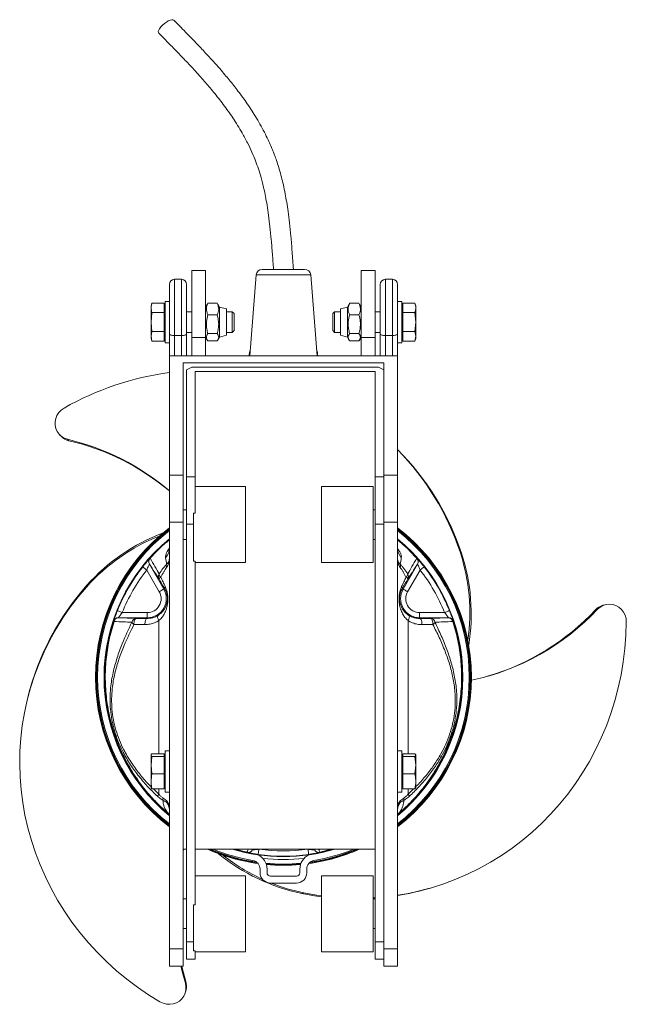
# Model space of a CAD drawing. Header units: millimetres. Extents: x 374 to 725, y 260 to 830.
import ezdxf

# ---------------------------------------------------------------- set-up
doc = ezdxf.new("R2010")
doc.units = ezdxf.units.MM

msp = doc.modelspace()

# ---------------------------------------------------------------- linework, layer by layer
at = {"color": 7, "linetype": 'Continuous', "lineweight": 15}
for p, q in [((481.53, 685.14), (473.53, 685.14)), ((473.53, 685.13), (473.53, 685.14)), ((481.53, 685.13), (473.53, 685.13)), ((473.53, 685.13), (473.53, 646.34)), ((481.53, 685.14), (481.53, 685.13)), ((481.53, 685.13), (481.53, 646.34)), ((538.8, 685.7), (514.26, 685.7)), ((579.53, 685.14), (571.53, 685.14)), ((571.53, 685.13), (571.53, 685.14)), ((579.53, 685.13), (571.53, 685.13)), ((571.53, 685.13), (571.53, 646.34)), ((579.53, 685.14), (579.53, 685.13)), ((579.53, 685.13), (579.53, 646.34)), ((467.53, 679.97), (463.53, 679.97)), ((510.77, 682.47), (507.03, 635.67)), ((546.03, 635.67), (542.29, 682.47)), ((589.53, 679.97), (585.53, 679.97)), ((460.53, 648.3), (460.53, 676.97)), ((470.53, 676.97), (470.53, 648.3)), ((582.53, 648.3), (582.53, 676.97)), ((592.53, 676.97), (592.53, 648.3)), ((460.53, 667.2), (458.03, 667.2)), ((458.03, 667.2), (458.03, 643.2)), ((595.03, 667.2), (592.53, 667.2)), ((595.03, 667.2), (595.03, 643.2)), ((450.46, 666.17), (449.93, 664.7)), ((449.93, 664.7), (449.93, 663.42)), ((449.93, 663.42), (449.93, 655.2)), ((457.43, 666.17), (450.46, 666.17)), ((457.43, 666.17), (457.43, 660.68)), ((458.03, 663.51), (457.43, 663.86)), ((473.53, 661.2), (470.53, 661.2)), ((482.45, 665.5), (481.53, 663.9)), ((482.48, 665.48), (482.84, 666.07)), ((488.22, 666.07), (482.84, 666.07)), ((488.22, 666.07), (488.57, 665.48)), ((489.53, 663.9), (488.6, 665.5)), ((493.53, 662.82), (489.53, 663.9)), ((489.53, 663.9), (489.53, 646.5)), ((493.53, 662.82), (493.53, 647.57)), ((496.96, 661.2), (493.53, 661.2)), ((498.03, 660.12), (496.96, 661.2)), ((496.96, 661.2), (496.96, 649.2)), ((556.1, 661.2), (555.03, 660.12)), ((559.53, 661.2), (556.1, 661.2)), ((556.1, 652.2), (556.1, 661.2)), ((563.53, 663.9), (559.53, 662.82)), ((559.53, 654.2), (559.53, 662.82)), ((564.46, 665.5), (563.53, 663.9)), ((563.53, 654.06), (563.53, 663.9)), ((564.84, 666.07), (564.49, 665.48)), ((564.84, 666.07), (570.22, 666.07)), ((570.58, 665.48), (570.22, 666.07)), ((571.53, 663.9), (570.61, 665.5)), ((582.53, 661.2), (579.53, 661.2)), ((595.63, 663.86), (595.03, 663.51)), ((595.63, 666.17), (602.59, 666.17)), ((595.63, 660.68), (595.63, 666.17)), ((603.13, 664.7), (602.59, 666.17)), ((603.13, 663.42), (603.13, 664.7)), ((603.13, 655.2), (603.13, 663.42)), ((449.93, 655.2), (450.46, 660.68)), ((450.46, 649.71), (449.93, 655.2)), ((449.93, 655.2), (449.93, 646.97)), ((457.43, 660.68), (450.46, 660.68)), ((457.43, 660.68), (457.43, 649.71)), ((482.84, 659.4), (488.22, 659.4)), ((498.03, 660.12), (498.03, 650.27)), ((555.03, 652.73), (555.03, 660.12)), ((564.84, 659.4), (570.22, 659.4)), ((595.63, 660.68), (602.59, 660.68)), ((595.63, 660.68), (595.63, 649.71)), ((603.13, 655.2), (602.59, 660.68)), ((602.59, 649.71), (603.13, 655.2)), ((603.13, 646.97), (603.13, 655.2)), ((450.46, 649.71), (449.93, 646.97)), ((457.43, 649.71), (450.46, 649.71)), ((457.43, 644.23), (457.43, 649.71)), ((496.96, 649.2), (498.03, 650.27)), ((555.03, 650.27), (555.03, 652.73)), ((555.03, 650.27), (556.1, 649.2)), ((556.1, 649.2), (556.1, 652.2)), ((559.53, 647.57), (559.53, 654.2)), ((563.53, 646.5), (563.53, 654.06)), ((595.63, 649.71), (602.59, 649.71)), ((595.63, 644.23), (595.63, 649.71)), ((602.59, 649.71), (603.13, 646.97)), ((449.93, 646.97), (450.46, 644.23)), ((449.93, 646.97), (449.93, 645.7)), ((449.93, 645.7), (450.46, 644.23)), ((457.43, 644.23), (450.46, 644.23)), ((457.43, 646.53), (458.03, 646.88)), ((460.53, 635.67), (460.53, 648.3)), ((467.53, 647.4), (463.53, 647.4)), ((470.53, 649.2), (473.53, 649.2)), ((470.53, 648.3), (470.53, 635.67)), ((481.53, 646.34), (473.53, 646.34)), ((473.53, 646.34), (473.53, 635.67)), ((481.53, 646.5), (482.46, 644.89)), ((481.53, 646.34), (481.53, 635.67)), ((482.84, 648.52), (488.22, 648.52)), ((482.84, 644.32), (488.22, 644.32)), ((488.61, 644.9), (489.53, 646.5)), ((489.53, 646.5), (493.53, 647.57)), ((493.53, 649.2), (496.96, 649.2)), ((556.1, 649.2), (559.53, 649.2)), ((559.53, 647.57), (563.53, 646.5)), ((563.53, 646.5), (564.45, 644.9)), ((564.84, 648.52), (570.22, 648.52)), ((570.22, 644.32), (564.84, 644.32)), ((570.6, 644.89), (571.53, 646.5)), ((571.53, 646.34), (571.53, 635.67)), ((571.53, 646.34), (579.53, 646.34)), ((579.53, 649.2), (582.53, 649.2)), ((579.53, 646.34), (579.53, 635.67)), ((582.53, 635.67), (582.53, 648.3)), ((585.53, 647.4), (589.53, 647.4)), ((592.53, 648.3), (592.53, 635.67)), ((595.03, 646.88), (595.63, 646.53)), ((595.63, 644.23), (602.59, 644.23)), ((603.13, 646.97), (602.59, 644.23)), ((602.59, 644.23), (603.13, 645.7)), ((603.13, 645.7), (603.13, 646.97)), ((458.03, 643.2), (460.53, 643.2)), ((592.53, 643.2), (595.03, 643.2)), ((592.53, 635.67), (460.53, 635.67)), ((460.53, 635.67), (460.53, 566.67)), ((592.53, 566.67), (592.53, 635.67)), ((468.53, 631.67), (584.53, 631.67)), ((468.53, 566.67), (468.53, 631.67)), ((473.53, 629.08), (470.53, 627.58)), ((470.53, 627.58), (470.53, 565.58)), ((473.53, 629.08), (581.53, 629.08)), ((584.53, 627.58), (581.53, 629.08)), ((584.53, 631.67), (584.53, 566.67)), ((475.53, 626.58), (579.53, 626.58)), ((475.53, 565.58), (475.53, 626.58)), ((579.53, 626.58), (579.53, 565.58)), ((397.21, 589.74), (398.04, 588.95)), ((402.37, 586.59), (401.55, 587.39)), ((460.53, 566.67), (468.53, 566.67)), ((460.53, 539.35), (460.53, 566.67)), ((468.53, 566.67), (468.53, 539.35)), ((470.53, 565.58), (475.53, 565.58)), ((470.53, 538.25), (470.53, 565.58)), ((475.53, 565.58), (475.53, 544.69)), ((579.53, 565.58), (584.53, 565.58)), ((579.53, 538.25), (579.53, 565.58)), ((584.53, 566.67), (592.53, 566.67)), ((584.53, 539.35), (584.53, 566.67)), ((592.53, 566.67), (592.53, 539.35)), ((504.53, 560.03), (475.53, 560.03)), ((504.53, 560.03), (504.53, 516.03)), ((578.53, 560.03), (548.53, 560.03)), ((548.53, 527.03), (548.53, 560.03)), ((578.53, 527.03), (578.53, 560.03)), ((470.53, 546.63), (468.53, 546.63)), ((474.53, 544.69), (475.53, 544.69)), ((474.53, 544.69), (474.53, 516.95)), ((579.53, 546.63), (578.53, 546.63)), ((468.53, 539.35), (460.53, 539.35)), ((460.53, 539.35), (460.53, 292.54)), ((468.53, 539.35), (468.53, 292.54)), ((474.53, 538.25), (470.53, 538.25)), ((470.53, 538.25), (470.53, 296.63)), ((584.53, 538.25), (579.53, 538.25)), ((579.53, 538.25), (579.53, 296.63)), ((592.53, 539.35), (584.53, 539.35)), ((584.53, 539.35), (584.53, 292.54)), ((592.53, 539.35), (592.53, 292.54)), ((468.53, 529.43), (470.53, 529.43)), ((548.53, 516.03), (548.53, 527.03)), ((578.53, 529.43), (579.53, 529.43)), ((578.53, 516.03), (578.53, 527.03)), ((629.51, 521.48), (628.68, 522.27)), ((448.97, 515.14), (457.29, 500.72)), ((448.98, 515.14), (448.97, 515.14)), ((474.53, 516.95), (475.53, 516.95)), ((475.53, 516.95), (475.53, 317.94)), ((475.53, 516.03), (504.53, 516.03)), ((548.53, 516.03), (578.53, 516.03)), ((595.77, 500.72), (604.09, 515.14)), ((604.09, 515.14), (604.08, 515.14)), ((454.69, 499.22), (447.47, 511.74)), ((605.59, 511.74), (598.36, 499.22)), ((412.88, 502.99), (412.6, 501.88)), ((457.83, 501.03), (457.29, 500.72)), ((595.23, 501.03), (595.77, 500.72)), ((712.47, 491.66), (711.37, 491.35)), ((433.27, 487.14), (447.72, 487.14)), ((447.72, 487.14), (447.72, 484.14)), ((605.34, 484.14), (605.34, 487.14)), ((605.34, 487.14), (619.79, 487.14)), ((707.16, 488.77), (708.26, 489.09)), ((431.08, 484.14), (431.07, 484.14)), ((447.72, 484.14), (431.08, 484.14)), ((441.49, 483.79), (447.72, 483.73)), ((447.72, 483.73), (447.72, 484.14)), ((605.34, 483.73), (605.34, 484.14)), ((621.98, 484.14), (605.34, 484.14)), ((605.34, 483.73), (611.57, 483.79)), ((621.98, 484.14), (621.98, 484.14)), ((378.69, 438.16), (378.42, 437.05)), ((450.46, 403.9), (449.93, 404.62)), ((449.93, 404.62), (449.93, 398.84)), ((457.43, 405.33), (450.46, 405.33)), ((457.43, 405.33), (457.43, 403.9)), ((460.53, 407.2), (458.03, 407.2)), ((458.03, 407.2), (458.03, 383.2)), ((595.03, 407.2), (592.53, 407.2)), ((595.03, 407.2), (595.03, 383.2)), ((595.63, 405.33), (602.59, 405.33)), ((595.63, 405.33), (595.63, 403.9)), ((602.59, 403.9), (603.13, 404.62)), ((603.13, 398.84), (603.13, 404.62)), ((450.46, 403.9), (449.93, 398.84)), ((449.93, 398.84), (450.46, 393.77)), ((449.93, 398.84), (449.93, 389.42)), ((457.43, 403.9), (450.46, 403.9)), ((457.43, 393.77), (457.43, 403.9)), ((458.03, 403.51), (457.43, 403.86)), ((595.63, 403.86), (595.03, 403.51)), ((595.63, 403.9), (602.59, 403.9)), ((595.63, 393.77), (595.63, 403.9)), ((602.59, 403.9), (603.13, 398.84)), ((603.13, 398.84), (602.59, 393.77)), ((603.13, 389.42), (603.13, 398.84)), ((457.43, 393.77), (450.46, 393.77)), ((457.43, 385.06), (457.43, 393.77)), ((595.63, 393.77), (595.63, 385.06)), ((595.63, 393.77), (602.59, 393.77)), ((449.93, 389.42), (449.93, 385.7)), ((603.13, 389.42), (603.13, 385.7)), ((449.93, 385.78), (450.46, 385.06)), ((457.43, 385.06), (450.46, 385.06)), ((457.43, 386.53), (458.03, 386.88)), ((458.03, 383.2), (460.53, 383.2)), ((592.53, 383.2), (595.03, 383.2)), ((595.03, 386.88), (595.63, 386.53)), ((595.63, 385.06), (602.59, 385.06)), ((603.13, 385.78), (602.59, 385.06)), ((456.93, 379.81), (458.99, 378.18)), ((594.07, 378.18), (596.13, 379.81)), ((460.53, 369.97), (460, 370.41)), ((460.19, 370.64), (460.53, 370.35)), ((593.06, 370.41), (592.53, 369.97)), ((468.53, 350.21), (470.53, 350.21)), ((579.53, 350.31), (475.53, 350.31)), ((475.53, 350.21), (579.53, 350.21)), ((505.41, 348.37), (498.07, 350.21)), ((505.41, 348.37), (505.43, 348.37)), ((508.62, 349.81), (508.64, 349.81)), ((508.64, 349.81), (508.87, 350.21)), ((544.19, 350.21), (544.42, 349.81)), ((544.42, 349.81), (544.44, 349.81)), ((547.63, 348.37), (547.64, 348.37)), ((554.85, 350.21), (547.64, 348.37)), ((513.03, 336.63), (513.03, 338.73)), ((517.03, 338.73), (517.03, 336.63)), ((536.03, 336.63), (536.03, 338.73)), ((540.03, 338.73), (540.03, 336.63)), ((504.53, 334.86), (475.53, 334.86)), ((504.53, 334.86), (504.53, 290.86)), ((519.03, 334.63), (534.03, 334.63)), ((534.03, 330.63), (519.03, 330.63)), ((578.53, 334.86), (548.53, 334.86)), ((548.53, 301.86), (548.53, 334.86)), ((578.53, 301.86), (578.53, 334.86)), ((537.2, 324.62), (538.3, 324.94)), ((610.43, 327.43), (611.53, 327.75)), ((470.53, 321.46), (468.53, 321.46)), ((579.53, 322.14), (578.53, 322.07)), ((579.53, 321.9), (578.53, 321.83)), ((579.53, 321.46), (578.53, 321.46)), ((475.53, 317.94), (474.53, 317.94)), ((474.53, 317.94), (474.53, 291.37)), ((468.53, 304.26), (470.53, 304.26)), ((578.53, 304.26), (579.53, 304.26)), ((470.53, 296.63), (474.53, 296.63)), ((470.53, 286.63), (470.53, 296.63)), ((548.53, 290.86), (548.53, 301.86)), ((578.53, 290.86), (578.53, 301.86)), ((579.53, 296.63), (584.53, 296.63)), ((579.53, 286.63), (579.53, 296.63)), ((460.53, 292.54), (468.53, 292.54)), ((460.53, 282.54), (460.53, 292.54)), ((468.53, 292.54), (468.53, 282.54)), ((475.53, 291.37), (474.53, 291.37)), ((475.53, 291.37), (475.53, 286.63)), ((475.53, 290.86), (504.53, 290.86)), ((548.53, 290.86), (578.53, 290.86)), ((584.53, 292.54), (592.53, 292.54)), ((584.53, 282.54), (584.53, 292.54)), ((592.53, 292.54), (592.53, 282.54)), ((470.53, 286.63), (475.53, 286.63)), ((579.53, 286.63), (584.53, 286.63)), ((460.53, 282.54), (468.53, 282.54)), ((584.53, 282.54), (592.53, 282.54)), ((470.05, 273.72), (469.78, 272.62)), ((469.9, 267.68), (470.18, 268.79))]:
    msp.add_line(p, q, dxfattribs=at)
at = {"color": 8, "linetype": 'Continuous', "lineweight": 15}
for p, q in [((463.53, 679.97), (463.53, 647.4)), ((467.53, 647.4), (467.53, 679.97)), ((542.29, 682.47), (510.77, 682.47)), ((585.53, 679.97), (585.53, 647.4)), ((589.53, 647.4), (589.53, 679.97)), ((463.53, 647.4), (463.53, 635.67)), ((467.53, 635.67), (467.53, 647.4)), ((585.53, 647.4), (585.53, 635.67)), ((589.53, 635.67), (589.53, 647.4)), ((451.32, 385.06), (454.46, 381.99)), ((454.46, 381.99), (454.46, 385.06)), ((598.6, 385.06), (598.6, 381.99)), ((598.6, 381.99), (601.76, 385.06)), ((592.53, 370.35), (592.87, 370.64)), ((498.58, 350.21), (505.43, 348.47)), ((508.82, 350.21), (508.62, 349.81)), ((512.34, 350.21), (512.33, 350.2)), ((540.73, 350.2), (540.72, 350.21)), ((544.44, 349.81), (544.24, 350.21)), ((547.63, 348.47), (554.4, 350.21))]:
    msp.add_line(p, q, dxfattribs=at)
at = {"color": 7, "linetype": 'Continuous', "lineweight": 15, "flags": 128}
for points in [[(463.08, 829.95), (462.62, 830.18), (461.9, 830.18), (460.98, 829.93), (459.92, 829.45), (458.78, 828.76), (457.63, 827.91), (456.56, 826.96), (455.62, 825.96), (454.87, 824.97), (454.37, 824.06), (454.14, 823.29), (454.19, 822.7), (454.35, 822.47)], [(463.53, 647.4), (462.94, 647.41), (462.38, 647.46), (461.86, 647.55), (461.41, 647.66), (461.03, 647.8), (460.76, 647.96), (460.59, 648.13), (460.53, 648.3)], [(470.53, 648.3), (470.47, 648.13), (470.3, 647.96), (470.02, 647.8), (469.65, 647.66), (469.2, 647.55), (468.68, 647.46), (468.11, 647.41), (467.53, 647.4)], [(585.53, 647.4), (584.94, 647.41), (584.38, 647.46), (583.86, 647.55), (583.41, 647.66), (583.03, 647.8), (582.76, 647.96), (582.59, 648.13), (582.53, 648.3)], [(592.53, 648.3), (592.47, 648.13), (592.3, 647.96), (592.02, 647.8), (591.65, 647.66), (591.2, 647.55), (590.68, 647.46), (590.11, 647.41), (589.53, 647.4)], [(401.55, 587.39), (399.73, 588.02), (398.09, 589), (396.69, 590.29), (395.58, 591.85), (394.81, 593.62), (394.41, 595.51), (394.4, 597.46), (394.77, 599.39), (395.51, 601.23), (396.6, 602.9), (397.99, 604.33), (399.61, 605.47)], [(445.11, 513.59), (445.15, 513.56), (445.29, 513.45), (445.5, 513.28), (445.8, 513.05), (446.16, 512.77), (446.56, 512.45), (447.01, 512.1), (447.47, 511.74)], [(605.59, 511.74), (606.05, 512.1), (606.49, 512.45), (606.9, 512.77), (607.26, 513.05), (607.55, 513.28), (607.77, 513.45), (607.91, 513.56), (607.95, 513.59)], [(455.08, 261.9), (448.51, 265.96), (442.13, 270.32), (435.97, 274.96), (430.03, 279.86), (424.34, 285.03), (418.9, 290.44), (413.72, 296.08), (408.82, 301.95), (404.2, 308.03), (399.88, 314.3), (395.87, 320.76), (392.17, 327.38), (388.8, 334.16), (385.75, 341.08), (383.04, 348.12), (380.68, 355.26), (378.67, 362.5), (377, 369.82), (375.7, 377.2), (374.75, 384.62), (374.17, 392.07), (373.94, 399.53), (374.08, 406.98), (374.59, 414.42), (375.45, 421.81), (376.68, 429.16), (378.26, 436.43), (380.2, 443.61), (382.49, 450.7), (385.12, 457.66), (388.09, 464.49), (391.39, 471.18), (395.02, 477.7), (398.96, 484.04), (403.21, 490.2), (407.76, 496.15), (412.6, 501.88)], [(454.69, 499.22), (455.2, 499.51), (455.68, 499.79), (456.12, 500.05), (456.51, 500.27), (456.84, 500.46), (457.08, 500.6), (457.23, 500.69), (457.29, 500.72)], [(595.77, 500.72), (595.82, 500.69), (595.98, 500.6), (596.22, 500.46), (596.54, 500.27), (596.93, 500.05), (597.38, 499.79), (597.86, 499.51), (598.36, 499.22)], [(708.26, 489.09), (709.72, 490.35), (711.39, 491.28), (713.21, 491.84), (715.12, 492.02), (717.03, 491.81), (718.87, 491.21), (720.56, 490.24), (722.05, 488.95), (723.27, 487.39), (724.17, 485.62), (724.72, 483.7), (724.89, 481.72)], [(430.48, 488.26), (430.54, 488.24), (430.69, 488.18), (430.95, 488.07), (431.3, 487.93), (431.72, 487.76), (432.2, 487.57), (432.72, 487.36), (433.27, 487.14)], [(454, 485.52), (453.83, 485.34), (453.73, 485.08), (453.69, 484.74), (453.72, 484.34), (453.81, 483.9), (453.97, 483.42), (454.19, 482.94), (454.46, 482.45)], [(598.6, 482.45), (598.87, 482.94), (599.08, 483.42), (599.24, 483.9), (599.34, 484.34), (599.37, 484.74), (599.33, 485.08), (599.22, 485.34), (599.05, 485.52)], [(619.79, 487.14), (620.33, 487.36), (620.86, 487.57), (621.34, 487.76), (621.76, 487.93), (622.11, 488.07), (622.36, 488.18), (622.52, 488.24), (622.58, 488.26)], [(441.49, 483.79), (441.18, 483.71), (440.88, 483.49), (440.62, 483.15), (440.39, 482.69), (440.22, 482.15), (440.1, 481.54), (440.05, 480.9), (440.07, 480.25)], [(447.72, 483.73), (447.43, 483.65), (447.16, 483.43), (446.91, 483.09), (446.7, 482.63), (446.54, 482.09), (446.44, 481.48), (446.39, 480.84), (446.41, 480.19)], [(724.89, 481.72), (724.66, 473.99), (724.07, 466.29), (723.14, 458.64), (721.86, 451.05), (720.23, 443.53), (718.27, 436.11), (715.97, 428.81), (713.34, 421.63), (710.38, 414.59), (707.11, 407.71), (703.52, 401.01), (699.64, 394.49), (695.45, 388.18), (690.99, 382.09), (686.24, 376.22), (681.23, 370.6), (675.97, 365.24), (670.47, 360.14), (664.73, 355.32), (658.78, 350.79), (652.62, 346.56), (646.27, 342.64), (639.74, 339.03), (633.05, 335.75), (626.21, 332.8), (619.24, 330.19), (612.15, 327.93), (604.96, 326.01), (597.68, 324.45), (592.53, 323.57)], [(606.65, 480.19), (606.67, 480.84), (606.62, 481.48), (606.51, 482.09), (606.35, 482.63), (606.14, 483.09), (605.9, 483.43), (605.62, 483.65), (605.34, 483.73)], [(611.57, 483.79), (611.88, 483.71), (612.18, 483.49), (612.44, 483.15), (612.67, 482.69), (612.84, 482.15), (612.96, 481.54), (613.01, 480.9), (612.99, 480.25)], [(468.78, 350.21), (468.67, 349.82), (468.53, 349.29)], [(512.33, 350.2), (512.25, 349.62), (512.17, 349.07), (512.09, 348.55), (512.03, 348.1), (511.98, 347.73), (511.94, 347.46), (511.91, 347.29), (511.9, 347.23)], [(540.73, 350.2), (540.81, 349.62), (540.89, 349.07), (540.96, 348.55), (541.03, 348.1), (541.08, 347.73), (541.12, 347.46), (541.15, 347.29), (541.15, 347.23)], [(548.53, 323.2), (545.68, 323.61), (538.3, 324.94)], [(548.53, 322.74), (544.59, 323.3), (537.2, 324.62)], [(467.17, 282.54), (467.88, 279.52), (469.78, 272.62)], [(467.7, 282.54), (468.12, 280.76), (470.05, 273.72)], [(469.78, 272.62), (470.14, 270.73), (470.11, 268.81), (469.69, 266.95), (468.89, 265.21), (467.75, 263.66), (466.31, 262.37), (464.63, 261.38), (462.77, 260.74), (460.81, 260.47), (458.82, 260.57), (456.88, 261.06), (455.08, 261.9)]]:
    msp.add_lwpolyline(points, dxfattribs=at)
at = {"color": 7, "linetype": 'Continuous', "lineweight": 15}
for centre, radius, start, end in [((514.26, 682.2), 3.5, 90, 175.4261), ((538.8, 682.2), 3.5, 4.5739, 90), ((463.53, 676.97), 3, 90, 180), ((467.53, 676.97), 3, 0, 90), ((585.53, 676.97), 3, 90, 180), ((589.53, 676.97), 3, 0, 90), ((526.53, 633.7), 20, 163.9, 174.3513), ((526.53, 633.7), 20, 5.6487, 16.1), ((482.5, 459.73), 167.67, 97.5301, 119.6274), ((404.48, 595.65), 9.3, 226.1276, 256.881), ((369.75, 451.2), 139.84, 49.5229, 76.8561), ((370.57, 450.41), 139.85, 49.9664, 76.8564), ((483.94, 473.13), 153.39, 18.3725, 44.9319), ((483.1, 473.91), 153.4, 18.3732, 44.4932), ((526.53, 449.7), 108.77, 127.3559, 232.6441), ((526.53, 449.7), 108.34, 127.533, 232.467), ((526.53, 449.7), 108.77, 307.3559, 52.6441), ((526.53, 449.7), 108.34, 307.533, 52.467), ((496.21, 427.39), 111.98, 111.7487, 138.3003), ((496.54, 428.43), 112.06, 110.7315, 138.295), ((526.53, 449.7), 108.08, 127.636, 232.364), ((526.53, 449.7), 107.5, 127.8568, 232.1241), ((526.53, 449.7), 108.08, 307.636, 52.364), ((526.53, 449.7), 107.5, 307.8759, 52.1241), ((526.53, 449.7), 103.81, 129.4774, 180), ((451.42, 524.72), 9.11, 319.3967, 359.793), ((526.53, 449.7), 103.81, 309.4774, 50.5226), ((601.64, 524.72), 9.11, 180.207, 220.6033), ((451.57, 516.64), 3, 138.2322, 210.0092), ((451.57, 516.64), 3, 138.2385, 210.0091), ((451.5, 516.52), 2.88, 135.5766, 208.5336), ((450.24, 519.44), 1.21, 221.5391, 229.0523), ((602.82, 519.44), 1.21, 310.9477, 318.4609), ((601.55, 516.52), 2.88, 331.4664, 44.4234), ((601.48, 516.64), 3, 329.9908, 41.7678), ((601.49, 516.64), 3, 329.9909, 41.7615), ((522.37, 487.11), 111.98, 351.7487, 18.3003), ((523.11, 486.3), 112.06, 350.7315, 18.295), ((526.53, 449.7), 103.5, 141.8772, 158.1228), ((461.25, 514.12), 2.5, 158.0909, 201.9091), ((591.81, 514.12), 2.5, 338.0909, 21.9091), ((526.53, 449.7), 103.5, 21.8772, 38.1228), ((526.53, 449.7), 100.5, 141.8772, 158.1228), ((457.09, 508.06), 2.9, 149.9105, 209.3556), ((456.7, 505.39), 2.48, 115.7519, 149.938), ((457.29, 509.79), 2.73, 185.8403, 232.3862), ((595.77, 509.79), 2.73, 307.6138, 354.1597), ((596.36, 505.39), 2.48, 30.062, 64.2481), ((595.97, 508.06), 2.9, 330.6444, 30.0895), ((526.53, 449.7), 100.5, 21.8772, 38.1228), ((527.49, 401.12), 153.34, 138.3707, 166.021), ((458.92, 501.32), 1.14, 133.5964, 194.888), ((594.14, 501.32), 1.14, 345.112, 46.4036), ((447.72, 495.2), 11.05, 270, 30), ((447.72, 495.2), 8.05, 270, 30), ((605.34, 495.2), 11.05, 150, 270), ((605.34, 495.2), 8.05, 150, 270), ((713.95, 482.41), 9.3, 106.1271, 136.8814), ((606.48, 584.37), 139.42, 281.9241, 316.887), ((605.22, 584.29), 139.7, 286.3798, 316.864), ((431.07, 481.14), 3, 89.9907, 161.7653), ((431.28, 490.35), 8.82, 249.7441, 252.0442), ((431.08, 481.14), 3, 89.9908, 161.7616), ((431.23, 481.41), 2.73, 93.3636, 168.3917), ((441.62, 480.99), 2.8, 92.7575, 169.5372), ((442.04, 483.37), 3.69, 210.5057, 237.6711), ((611.44, 480.99), 2.8, 10.4628, 87.2425), ((611.02, 483.37), 3.69, 302.3289, 329.4943), ((621.82, 481.41), 2.73, 11.6083, 86.6364), ((621.98, 481.14), 3, 18.2347, 90.0093), ((621.98, 481.14), 3, 18.2384, 90.0092), ((621.78, 490.35), 8.82, 287.9558, 290.2559), ((526.53, 449.7), 103.81, 180, 230.5226), ((459.79, 377.57), 6.93, 140.3008, 152.0259), ((593.27, 377.57), 6.93, 27.9741, 39.6992), ((459.98, 379.14), 3.13, 167.7465, 192.6404), ((461.39, 377.72), 2.45, 169.0609, 190.9391), ((453.61, 372.9), 6.92, 0.6154, 39.0222), ((599.45, 372.9), 6.92, 140.9778, 179.3846), ((591.67, 377.72), 2.45, 349.0609, 10.9391), ((593.08, 379.14), 3.13, 347.3596, 12.2535), ((464.22, 367.21), 5.3, 139.63, 142.8088), ((588.83, 367.21), 5.3, 37.1912, 40.37), ((526.53, 449.7), 108.77, 246.1442, 262.2619), ((526.53, 449.7), 108.34, 246.6737, 261.9712), ((526.53, 449.7), 108.08, 246.9864, 261.7524), ((526.53, 449.7), 107.5, 247.7291, 260.535), ((559.94, 434.35), 112.06, 230.7315, 258.295), ((526.53, 449.7), 103.81, 253.3939, 286.6061), ((506.03, 351.31), 3, 258.2308, 330.0092), ((506.32, 348.27), 0.917, 167.5984, 173.4643), ((506.11, 351.31), 2.93, 256.5638, 329.0916), ((506.04, 351.31), 3, 258.2385, 330.0092), ((526.53, 449.7), 100.5, 261.8772, 278.1228), ((526.53, 449.7), 108.77, 277.7381, 293.8558), ((526.53, 449.7), 108.34, 278.0288, 293.3263), ((526.53, 449.7), 108.08, 278.2476, 293.0136), ((526.53, 449.7), 107.5, 279.465, 292.2709), ((547.02, 351.31), 3, 209.9908, 281.7615), ((546.95, 351.31), 2.93, 210.9084, 283.4362), ((547.03, 351.31), 3, 209.9908, 281.7692), ((546.73, 348.27), 0.917, 6.5357, 12.4016), ((561.76, 435.78), 113.38, 231.8227, 245.3452), ((508.03, 338.73), 5, 0, 80.535), ((508.03, 338.73), 9, 0, 66.0499), ((526.53, 449.7), 103.5, 261.8772, 278.1228), ((526.53, 449.7), 105.5, 263.5104, 276.4896), ((526.53, 449.7), 108.08, 264.6103, 275.3897), ((526.53, 449.7), 108.34, 264.6768, 275.3232), ((545.03, 338.73), 9, 113.9501, 180), ((545.03, 338.73), 5, 99.465, 180), ((519.03, 336.63), 6, 180, 270), ((526.53, 449.7), 108.77, 264.7792, 275.2208), ((519.03, 336.63), 2, 180, 270), ((534.03, 336.63), 2, 270, 0), ((534.03, 336.63), 6, 270, 0), ((560.38, 432.71), 110.01, 248.1108, 258.4216), ((568.31, 473.66), 152.17, 279.1579, 286.0708), ((461.15, 271.02), 9.3, 346.1272, 16.8812)]:
    msp.add_arc(centre, radius, start, end, dxfattribs=at)
for points, knots in [([(532.28, 685.7), (532.05, 689.11), (531.61, 695.54), (530.88, 704.56), (530.1, 712.33), (529.28, 718.86), (528.44, 724.46), (527.54, 729.57), (526.54, 734.43), (525.41, 739.15), (524.19, 743.57), (522.94, 747.56), (521.78, 750.83), (520.7, 753.63), (519.52, 756.51), (517.99, 759.97), (515.23, 765.68), (511.16, 773.03), (505.8, 781.35), (500.44, 788.75), (496.06, 794.28), (492.5, 798.56), (489.44, 802.12), (485.66, 806.38), (481.11, 811.33), (475.79, 816.95), (469.7, 823.23), (465.36, 827.63), (463.08, 829.95)], [0, 0, 0, 0, 0.060035, 0.112848, 0.158518, 0.197018, 0.228346, 0.25787, 0.288296, 0.315631, 0.343614, 0.369305, 0.389837, 0.405401, 0.422821, 0.445468, 0.473189, 0.536999, 0.597557, 0.653908, 0.705337, 0.728325, 0.757369, 0.792949, 0.835013, 0.883537, 0.938521, 1, 1, 1, 1]), ([(454.35, 822.47), (456.46, 820.33), (460.44, 816.3), (465.98, 810.62), (470.7, 805.67), (474.61, 801.47), (477.86, 797.89), (480.71, 794.67), (483.43, 791.52), (487.15, 787.05), (491.87, 781.07), (497.45, 773.24), (502.1, 765.77), (505.72, 759.08), (508.29, 753.68), (510.35, 748.7), (512.1, 743.85), (513.4, 739.58), (514.45, 735.66), (515.32, 732), (516.22, 727.71), (517.12, 722.63), (517.99, 716.76), (518.79, 710.11), (519.52, 702.68), (520.17, 694.46), (520.57, 688.7), (520.78, 685.7)], [0, 0, 0, 0, 0.059627, 0.111971, 0.157019, 0.194788, 0.225312, 0.25218, 0.279433, 0.307064, 0.366215, 0.428325, 0.493583, 0.535541, 0.573321, 0.606891, 0.636939, 0.66978, 0.690039, 0.712375, 0.739268, 0.770993, 0.807629, 0.848454, 0.89413, 0.944666, 1, 1, 1, 1]), ([(449.93, 663.42), (449.99, 664.11), (450.07, 665.03), (450.39, 665.94), (450.46, 666.17)], [0, 0, 0, 0, 0.751885, 1, 1, 1, 1]), ([(450.46, 660.68), (450.45, 660.71), (450.13, 661.61), (450.03, 662.53), (449.93, 663.42)], [0, 0, 0, 0, 0.0298699, 1, 1, 1, 1]), ([(482.84, 659.4), (482.59, 659.98), (482.1, 661.15), (481.92, 662.88), (482.18, 664.54), (482.62, 665.56), (482.84, 666.07)], [0, 0, 0, 0, 0.264608, 0.53495, 0.765344, 1, 1, 1, 1]), ([(488.22, 666.07), (488.46, 665.49), (488.96, 664.32), (489.14, 662.59), (488.87, 660.93), (488.44, 659.91), (488.22, 659.4)], [0, 0, 0, 0, 0.264604, 0.534951, 0.765344, 1, 1, 1, 1]), ([(564.84, 666.07), (564.59, 665.49), (564.1, 664.32), (563.92, 662.59), (564.18, 660.93), (564.62, 659.91), (564.84, 659.4)], [0, 0, 0, 0, 0.264604, 0.534946, 0.765344, 1, 1, 1, 1]), ([(570.22, 659.4), (570.46, 659.98), (570.96, 661.15), (571.14, 662.88), (570.87, 664.54), (570.44, 665.56), (570.22, 666.07)], [0, 0, 0, 0, 0.2646078, 0.5349513, 0.7653444, 1, 1, 1, 1]), ([(602.59, 666.17), (602.6, 666.14), (602.93, 665.23), (603.03, 664.31), (603.13, 663.42)], [0, 0, 0, 0, 0.02987, 1, 1, 1, 1]), ([(603.13, 663.42), (603.07, 662.73), (602.99, 661.81), (602.67, 660.91), (602.59, 660.68)], [0, 0, 0, 0, 0.751883, 1, 1, 1, 1]), ([(482.84, 648.52), (482.71, 648.99), (482.34, 650.35), (481.97, 652.68), (481.97, 655.89), (482.52, 658.1), (482.84, 659.4)], [0, 0, 0, 0, 0.133347, 0.382642, 0.63804, 1, 1, 1, 1]), ([(488.22, 659.4), (488.54, 658.1), (489.08, 655.91), (489.09, 652.7), (488.73, 650.38), (488.35, 648.99), (488.22, 648.52)], [0, 0, 0, 0, 0.3619581, 0.6109491, 0.8666532, 1, 1, 1, 1]), ([(564.84, 659.4), (564.52, 658.1), (563.97, 655.91), (563.97, 652.7), (564.33, 650.38), (564.71, 648.99), (564.84, 648.52)], [0, 0, 0, 0, 0.361958, 0.61095, 0.866653, 1, 1, 1, 1]), ([(570.22, 648.52), (570.35, 648.99), (570.72, 650.35), (571.09, 652.68), (571.09, 655.89), (570.54, 658.1), (570.22, 659.4)], [0, 0, 0, 0, 0.133347, 0.382642, 0.63804, 1, 1, 1, 1]), ([(482.84, 644.32), (482.58, 644.66), (482.37, 645.01), (482.07, 645.71), (481.99, 646.06), (481.99, 646.59), (482.01, 646.77), (482.09, 647.13), (482.15, 647.31), (482.37, 647.83), (482.58, 648.18), (482.84, 648.52)], [0, 0, 0, 0, 0.25, 0.25, 0.5, 0.5, 0.625, 0.625, 0.75, 0.75, 1, 1, 1, 1]), ([(488.22, 648.52), (488.48, 648.18), (488.69, 647.83), (488.99, 647.13), (489.07, 646.78), (489.07, 646.25), (489.05, 646.07), (488.97, 645.71), (488.91, 645.53), (488.69, 645.01), (488.48, 644.66), (488.22, 644.32)], [0, 0, 0, 0, 0.25, 0.25, 0.5, 0.5, 0.625, 0.625, 0.75, 0.75, 1, 1, 1, 1]), ([(564.84, 648.52), (564.58, 648.18), (564.37, 647.83), (564.07, 647.13), (563.99, 646.78), (563.99, 646.25), (564.01, 646.07), (564.09, 645.71), (564.15, 645.53), (564.37, 645.01), (564.58, 644.66), (564.84, 644.32)], [0, 0, 0, 0, 0.25, 0.25, 0.5, 0.5, 0.625, 0.625, 0.75, 0.75, 1, 1, 1, 1]), ([(570.22, 644.32), (570.48, 644.66), (570.69, 645.01), (570.99, 645.71), (571.07, 646.06), (571.07, 646.59), (571.05, 646.77), (570.97, 647.13), (570.91, 647.31), (570.69, 647.83), (570.48, 648.18), (570.22, 648.52)], [0, 0, 0, 0, 0.25, 0.25, 0.5, 0.5, 0.625, 0.625, 0.75, 0.75, 1, 1, 1, 1]), ([(449.34, 518.64), (451.24, 520.69), (454.76, 524.49), (458.71, 527.83), (460.53, 529.37)], [0, 0, 0, 0, 0.539324, 1, 1, 1, 1]), ([(460.48, 524.56), (460.47, 524.35), (460.46, 523.88), (460.36, 523.44), (460.34, 523.35), (460.31, 523.31), (460.33, 523.36), (460.33, 523.36)], [0, 0, 0, 0, 0.225964, 0.500221, 0.753617, 0.996041, 1, 1, 1, 1]), ([(592.53, 529.33), (594.14, 527.99), (598.11, 524.69), (601.63, 520.9), (603.72, 518.64)], [0, 0, 0, 0, 0.405293, 1, 1, 1, 1]), ([(592.73, 523.35), (592.73, 523.36), (592.72, 523.37), (592.71, 523.37), (592.63, 523.79), (592.55, 524.25), (592.58, 524.62), (592.58, 524.68)], [0, 0, 0, 0, 0.179909, 0.4082, 0.668398, 0.953773, 1, 1, 1, 1]), ([(449.33, 518.63), (449.32, 518.62), (449.27, 518.57), (448.85, 518.1), (447.89, 516.99), (446.56, 515.42), (445.59, 514.2), (445.11, 513.59)], [0, 0, 0, 0, 0.089127, 0.298219, 0.522825, 0.760893, 1, 1, 1, 1]), ([(449.45, 518.53), (450.4, 516.86), (451.31, 515.25), (453.03, 512.23), (453.83, 510.81), (454.57, 509.51)], [0, 0, 0, 0, 0.5, 0.5, 1, 1, 1, 1]), ([(598.48, 509.51), (599.23, 510.81), (600.03, 512.23), (601.75, 515.25), (602.66, 516.86), (603.61, 518.53)], [0, 0, 0, 0, 0.5, 0.5, 1, 1, 1, 1]), ([(607.95, 513.59), (607.59, 514.04), (606.8, 515.05), (605.62, 516.47), (604.6, 517.65), (603.89, 518.46), (603.78, 518.57), (603.73, 518.63)], [0, 0, 0, 0, 0.176825, 0.394765, 0.600806, 0.800979, 1, 1, 1, 1]), ([(447.47, 511.74), (447.63, 512.15), (447.96, 512.96), (448.43, 514.02), (448.79, 514.77), (448.95, 515.09), (448.96, 515.13), (448.97, 515.14)], [0, 0, 0, 0, 0.2547, 0.499062, 0.719262, 0.916841, 1, 1, 1, 1]), ([(454.56, 506.63), (453.75, 507.83), (452.87, 509.16), (451, 512.02), (450.01, 513.54), (448.98, 515.14)], [0, 0, 0, 0, 0.5, 0.5, 1, 1, 1, 1]), ([(454.57, 509.51), (455.32, 510.61), (456.09, 511.65), (457.19, 513.05), (457.55, 513.5), (458.26, 514.32), (458.6, 514.71), (458.93, 515.06)], [0, 0, 0, 0, 0.5, 0.5, 0.75, 0.75, 1, 1, 1, 1]), ([(458.93, 513.19), (458.67, 512.82), (458.4, 512.42), (457.86, 511.56), (457.58, 511.11), (456.75, 509.7), (456.18, 508.68), (455.62, 507.63)], [0, 0, 0, 0, 0.25, 0.25, 0.5, 0.5, 1, 1, 1, 1]), ([(458.93, 515.06), (459.26, 515.4), (459.93, 516.09), (460.41, 517.18), (460.53, 517.91), (460.53, 518.27), (460.53, 518.27)], [0, 0, 0, 0, 0.335126, 0.677317, 0.997299, 1, 1, 1, 1]), ([(458.93, 513.19), (459.49, 513.99), (459.88, 514.82), (460.27, 516.1), (460.37, 516.53), (460.46, 517.18), (460.49, 517.4), (460.51, 517.72), (460.52, 517.83), (460.53, 518.05), (460.53, 518.16), (460.53, 518.27)], [0, 0, 0, 0, 0.5, 0.5, 0.75, 0.75, 0.875, 0.875, 0.9375, 0.9375, 1, 1, 1, 1]), ([(594.13, 513.19), (593.57, 513.99), (593.18, 514.82), (592.79, 516.1), (592.69, 516.53), (592.59, 517.18), (592.57, 517.4), (592.55, 517.72), (592.54, 517.83), (592.53, 518.05), (592.53, 518.16), (592.53, 518.27)], [0, 0, 0, 0, 0.5, 0.5, 0.75, 0.75, 0.875, 0.875, 0.9375, 0.9375, 1, 1, 1, 1]), ([(592.53, 518.27), (592.53, 518.27), (592.53, 517.93), (592.64, 517.21), (593.11, 516.13), (593.78, 515.42), (594.13, 515.06)], [0, 0, 0, 0, 0.002701, 0.30588, 0.649477, 1, 1, 1, 1]), ([(594.13, 515.06), (594.46, 514.71), (594.8, 514.32), (595.52, 513.48), (595.89, 513.03), (596.99, 511.62), (597.74, 510.6), (598.48, 509.51)], [0, 0, 0, 0, 0.25, 0.25, 0.5, 0.5, 1, 1, 1, 1]), ([(597.43, 507.63), (596.88, 508.68), (596.32, 509.68), (595.49, 511.09), (595.21, 511.54), (594.66, 512.41), (594.39, 512.82), (594.13, 513.19)], [0, 0, 0, 0, 0.5, 0.5, 0.75, 0.75, 1, 1, 1, 1]), ([(604.08, 515.14), (603.05, 513.54), (602.06, 512.02), (600.19, 509.16), (599.31, 507.83), (598.5, 506.63)], [0, 0, 0, 0, 0.5, 0.5, 1, 1, 1, 1]), ([(604.09, 515.14), (604.11, 515.1), (604.15, 515.01), (604.42, 514.47), (604.79, 513.67), (605.2, 512.72), (605.47, 512.05), (605.59, 511.74)], [0, 0, 0, 0, 0.186291, 0.378534, 0.584323, 0.810971, 1, 1, 1, 1]), ([(455.62, 507.63), (456.05, 506.69), (456.47, 505.77), (457.31, 503.94), (457.73, 503.03), (458.14, 502.14)], [0, 0, 0, 0, 0.5, 0.5, 1, 1, 1, 1]), ([(594.92, 502.14), (595.33, 503.03), (595.75, 503.94), (596.59, 505.77), (597.01, 506.69), (597.43, 507.63)], [0, 0, 0, 0, 0.5, 0.5, 1, 1, 1, 1]), ([(458.14, 502.14), (458.54, 501.14), (459.22, 499.42), (459.62, 496.85), (459.71, 494.54), (459.53, 492.37), (459.11, 490.27), (458.46, 488.23), (457.52, 486.21), (456.26, 484.2), (455.06, 483.03), (454.46, 482.45)], [0, 0, 0, 0, 0.144116, 0.244913, 0.330462, 0.436375, 0.539523, 0.644235, 0.761456, 0.880482, 1, 1, 1, 1]), ([(457.83, 501.03), (457.3, 501.92), (456.76, 502.84), (455.67, 504.72), (455.12, 505.67), (454.56, 506.63)], [0, 0, 0, 0, 0.5, 0.5, 1, 1, 1, 1]), ([(598.6, 482.45), (597.98, 483.05), (596.73, 484.27), (595.34, 486.53), (594.24, 489.12), (593.59, 491.81), (593.35, 494.35), (593.42, 496.74), (593.82, 499.38), (594.52, 501.13), (594.92, 502.14)], [0, 0, 0, 0, 0.122509, 0.249395, 0.399556, 0.553059, 0.662543, 0.749089, 0.855157, 1, 1, 1, 1]), ([(598.5, 506.63), (597.94, 505.67), (597.39, 504.72), (596.3, 502.84), (595.76, 501.92), (595.23, 501.03)], [0, 0, 0, 0, 0.5, 0.5, 1, 1, 1, 1]), ([(454, 485.52), (454.65, 485.93), (455.22, 486.38), (456.24, 487.33), (456.68, 487.83), (457.47, 488.86), (457.81, 489.4), (458.4, 490.52), (458.65, 491.11), (458.96, 492.05), (459.05, 492.37), (459.21, 493.05), (459.27, 493.41), (459.37, 494.16), (459.41, 494.56), (459.43, 495.43), (459.41, 495.87), (459.34, 496.55), (459.32, 496.78), (459.25, 497.21), (459.21, 497.43), (459.07, 498.06), (458.95, 498.46), (458.69, 499.24), (458.54, 499.62), (458.21, 500.34), (458.03, 500.69), (457.83, 501.03)], [0, 0, 0, 0, 0.125, 0.125, 0.25, 0.25, 0.375, 0.375, 0.5, 0.5, 0.5625, 0.5625, 0.625, 0.625, 0.6875, 0.6875, 0.75, 0.75, 0.78125, 0.78125, 0.8125, 0.8125, 0.875, 0.875, 0.9375, 0.9375, 1, 1, 1, 1]), ([(595.23, 501.03), (595.03, 500.69), (594.85, 500.34), (594.52, 499.61), (594.37, 499.24), (594.1, 498.46), (593.99, 498.05), (593.85, 497.42), (593.81, 497.2), (593.74, 496.77), (593.71, 496.54), (593.65, 495.86), (593.63, 495.42), (593.65, 494.55), (593.69, 494.15), (593.79, 493.39), (593.86, 493.03), (594.02, 492.35), (594.11, 492.03), (594.42, 491.09), (594.67, 490.51), (595.11, 489.67), (595.27, 489.4), (595.61, 488.86), (595.8, 488.59), (596.39, 487.82), (596.83, 487.32), (597.84, 486.38), (598.4, 485.94), (599.05, 485.52)], [0, 0, 0, 0, 0.0625, 0.0625, 0.125, 0.125, 0.1875, 0.1875, 0.21875, 0.21875, 0.25, 0.25, 0.3125, 0.3125, 0.375, 0.375, 0.4375, 0.4375, 0.5, 0.5, 0.625, 0.625, 0.6875, 0.6875, 0.75, 0.75, 0.875, 0.875, 1, 1, 1, 1]), ([(430.48, 488.26), (430.27, 487.73), (429.8, 486.53), (429.16, 484.8), (428.64, 483.33), (428.3, 482.31), (428.25, 482.16), (428.23, 482.08)], [0, 0, 0, 0, 0.176825, 0.394765, 0.600806, 0.800979, 1, 1, 1, 1]), ([(431.08, 484.14), (431.1, 484.18), (431.15, 484.26), (431.49, 484.76), (431.99, 485.48), (432.61, 486.32), (433.06, 486.89), (433.27, 487.14)], [0, 0, 0, 0, 0.18629, 0.378534, 0.584323, 0.81097, 1, 1, 1, 1]), ([(447.72, 483.73), (448.49, 483.77), (449.96, 483.84), (452.09, 484.46), (453.36, 485.16), (454, 485.52)], [0, 0, 0, 0, 0.3476, 0.669637, 1, 1, 1, 1]), ([(599.05, 485.52), (599.73, 485.15), (601.03, 484.43), (603.16, 483.83), (604.61, 483.77), (605.34, 483.73)], [0, 0, 0, 0, 0.344817, 0.668245, 1, 1, 1, 1]), ([(619.79, 487.14), (620.07, 486.79), (620.61, 486.11), (621.29, 485.17), (621.76, 484.48), (621.96, 484.18), (621.98, 484.15), (621.98, 484.14)], [0, 0, 0, 0, 0.254701, 0.499062, 0.719262, 0.916841, 1, 1, 1, 1]), ([(624.83, 482.08), (624.82, 482.1), (624.8, 482.16), (624.61, 482.76), (624.13, 484.16), (623.43, 486.09), (622.86, 487.54), (622.58, 488.26)], [0, 0, 0, 0, 0.089127, 0.298219, 0.522825, 0.760893, 1, 1, 1, 1]), ([(460, 370.41), (457.58, 372.55), (452.72, 376.86), (446.49, 383.88), (441.08, 391.08), (436.47, 398.45), (432.45, 406.25), (429.11, 414.37), (426.5, 422.67), (424.58, 431.15), (423.37, 439.84), (422.92, 448.53), (423.18, 457.07), (424.13, 465.46), (425.73, 473.85), (427.39, 479.33), (428.22, 482.08)], [0, 0, 0, 0, 0.078692, 0.158086, 0.227894, 0.297702, 0.369538, 0.441374, 0.511182, 0.58099, 0.652826, 0.724662, 0.792566, 0.86047, 0.930235, 1, 1, 1, 1]), ([(428.56, 481.96), (427.51, 478.36), (425.42, 471.14), (423.78, 459.96), (423.25, 448.59), (424.04, 437.11), (426.09, 425.69), (429.4, 414.57), (433.95, 403.89), (439.65, 393.77), (446.09, 384.87), (452.94, 377.11), (457.77, 372.8), (460.19, 370.64)], [0, 0, 0, 0, 0.091687, 0.183645, 0.275332, 0.369621, 0.464207, 0.558496, 0.652819, 0.74744, 0.841763, 0.920882, 1, 1, 1, 1]), ([(453.67, 380.82), (451.68, 382.75), (447.68, 386.63), (442.27, 393.03), (437.4, 399.86), (433.57, 406.54), (430.7, 412.94), (428.65, 418.91), (427.16, 425.04), (426.34, 431.26), (426.12, 437.46), (426.53, 444.58), (427.85, 452.46), (430.21, 460.96), (433.76, 470.71), (436.93, 477.41), (438.86, 481.5)], [0, 0, 0, 0, 0.073742, 0.147775, 0.221649, 0.295172, 0.350225, 0.405407, 0.460395, 0.515475, 0.570753, 0.625891, 0.707677, 0.789799, 0.871845, 1, 1, 1, 1]), ([(431.07, 484.14), (433.38, 484.06), (436.99, 483.95), (440.29, 483.83), (441.49, 483.79)], [0, 0, 0, 0, 0.639262, 1, 1, 1, 1]), ([(454.46, 482.45), (453.66, 482.01), (452.04, 481.12), (449.31, 480.33), (447.39, 480.23), (446.41, 480.19)], [0, 0, 0, 0, 0.3213737, 0.6519518, 1, 1, 1, 1]), ([(592.87, 370.64), (595.29, 372.8), (600.12, 377.11), (606.97, 384.87), (613.4, 393.77), (619.1, 403.89), (623.66, 414.57), (626.96, 425.69), (629.02, 437.11), (629.81, 448.59), (629.28, 459.96), (627.64, 471.14), (625.55, 478.36), (624.5, 481.96)], [0, 0, 0, 0, 0.079118, 0.158237, 0.25256, 0.347181, 0.441504, 0.535793, 0.630379, 0.724668, 0.816355, 0.908313, 1, 1, 1, 1]), ([(624.83, 482.08), (625.64, 479.41), (627.26, 474.07), (628.88, 465.77), (629.87, 457.3), (630.14, 448.69), (629.7, 440.09), (628.54, 431.48), (626.63, 422.91), (624, 414.53), (620.71, 406.48), (616.76, 398.74), (612.12, 391.28), (606.64, 383.96), (600.36, 376.89), (595.5, 372.57), (593.06, 370.41)], [0, 0, 0, 0, 0.067904, 0.135808, 0.205573, 0.275338, 0.345146, 0.414954, 0.48679, 0.558626, 0.628434, 0.698242, 0.770078, 0.841914, 0.920606, 1, 1, 1, 1]), ([(606.65, 480.19), (605.74, 480.23), (603.89, 480.31), (601.14, 481.06), (599.46, 481.98), (598.6, 482.45)], [0, 0, 0, 0, 0.323182, 0.655445, 1, 1, 1, 1]), ([(614.19, 481.5), (615.44, 478.91), (617.92, 473.74), (621.1, 465.9), (623.75, 457.97), (625.71, 449.91), (626.75, 442.3), (626.93, 435.27), (626.48, 428.93), (625.4, 422.63), (623.65, 416.46), (621.33, 410.49), (618.3, 404.35), (614.5, 398.15), (609.92, 391.97), (604.89, 386.15), (601.22, 382.59), (599.39, 380.82)], [0, 0, 0, 0, 0.081324, 0.162626, 0.239369, 0.316197, 0.392711, 0.448822, 0.505097, 0.561159, 0.616972, 0.672978, 0.728863, 0.796459, 0.864308, 0.932261, 1, 1, 1, 1]), ([(611.57, 483.79), (612.84, 483.83), (616.15, 483.95), (619.76, 484.07), (621.98, 484.14)], [0, 0, 0, 0, 0.383402, 1, 1, 1, 1]), ([(449.93, 404.62), (449.93, 404.73), (449.98, 404.85), (450.16, 405.09), (450.3, 405.21), (450.46, 405.33)], [0, 0, 0, 0, 0.5, 0.5, 1, 1, 1, 1]), ([(603.13, 404.62), (603.13, 404.73), (603.08, 404.85), (602.9, 405.09), (602.76, 405.21), (602.59, 405.33)], [0, 0, 0, 0, 0.5, 0.5, 1, 1, 1, 1]), ([(450.46, 393.77), (450.45, 393.73), (450.13, 392.29), (450.03, 390.83), (449.93, 389.42)], [0, 0, 0, 0, 0.029875, 1, 1, 1, 1]), ([(603.13, 389.42), (603.07, 390.52), (602.99, 391.98), (602.67, 393.41), (602.59, 393.77)], [0, 0, 0, 0, 0.751877, 1, 1, 1, 1]), ([(449.93, 389.42), (449.99, 388.32), (450.07, 386.86), (450.39, 385.42), (450.46, 385.06)], [0, 0, 0, 0, 0.751883, 1, 1, 1, 1]), ([(602.59, 385.06), (602.6, 385.11), (602.93, 386.54), (603.03, 388), (603.13, 389.42)], [0, 0, 0, 0, 0.02987, 1, 1, 1, 1]), ([(454.46, 381.99), (454.84, 381.55), (455.23, 381.13), (455.85, 380.57), (456.06, 380.4), (456.49, 380.07), (456.71, 379.93), (456.93, 379.81)], [0, 0, 0, 0, 0.5, 0.5, 0.75, 0.75, 1, 1, 1, 1]), ([(596.13, 379.81), (596.57, 380.06), (596.99, 380.38), (597.61, 380.94), (597.82, 381.14), (598.22, 381.55), (598.41, 381.77), (598.6, 381.99)], [0, 0, 0, 0, 0.5, 0.5, 0.75, 0.75, 1, 1, 1, 1]), ([(456.93, 378.46), (456.57, 378.65), (455.47, 379.25), (454.39, 380.19), (453.67, 380.82)], [0, 0, 0, 0, 0.328525, 1, 1, 1, 1]), ([(460.19, 370.64), (459.77, 371.09), (458.68, 372.28), (457.71, 374.18), (457.13, 376.08), (456.95, 377.46), (456.93, 378.23), (456.93, 378.46)], [0, 0, 0, 0, 0.164375, 0.4322, 0.66458, 0.897611, 1, 1, 1, 1]), ([(458.99, 378.18), (459.31, 377.77), (459.98, 376.93), (460.43, 375.69), (460.53, 374.87), (460.53, 374.53), (460.53, 374.52)], [0, 0, 0, 0, 0.357212, 0.727747, 0.99539, 1, 1, 1, 1]), ([(458.99, 377.25), (459.5, 376.83), (459.88, 376.39), (460.27, 375.71), (460.36, 375.47), (460.46, 375.12), (460.49, 375), (460.51, 374.82), (460.52, 374.76), (460.53, 374.64), (460.53, 374.58), (460.53, 374.52)], [0, 0, 0, 0, 0.5, 0.5, 0.75, 0.75, 0.875, 0.875, 0.9375, 0.9375, 1, 1, 1, 1]), ([(592.53, 374.52), (592.53, 374.53), (592.53, 375), (592.69, 376.28), (593.54, 377.44), (594.07, 378.18)], [0, 0, 0, 0, 0.004619, 0.371969, 1, 1, 1, 1]), ([(594.07, 377.25), (593.56, 376.83), (593.18, 376.4), (592.79, 375.71), (592.69, 375.47), (592.59, 375.12), (592.57, 375), (592.55, 374.82), (592.54, 374.76), (592.53, 374.64), (592.53, 374.58), (592.53, 374.52)], [0, 0, 0, 0, 0.5, 0.5, 0.75, 0.75, 0.875, 0.875, 0.9375, 0.9375, 1, 1, 1, 1]), ([(596.13, 378.46), (596.12, 378.23), (596.11, 377.46), (595.93, 376.08), (595.35, 374.18), (594.38, 372.28), (593.29, 371.09), (592.87, 370.64)], [0, 0, 0, 0, 0.102389, 0.33542, 0.5678, 0.835625, 1, 1, 1, 1]), ([(599.39, 380.82), (599.04, 380.5), (597.98, 379.54), (596.87, 378.89), (596.13, 378.46)], [0, 0, 0, 0, 0.332993, 1, 1, 1, 1]), ([(505.43, 348.37), (505.45, 348.37), (505.51, 348.35), (506.13, 348.22), (507.57, 347.94), (509.59, 347.58), (511.13, 347.35), (511.9, 347.23)], [0, 0, 0, 0, 0.089127, 0.298219, 0.522825, 0.760893, 1, 1, 1, 1]), ([(512.33, 350.2), (511.89, 350.14), (511.02, 350.02), (509.87, 349.9), (509.04, 349.83), (508.68, 349.81), (508.65, 349.81), (508.64, 349.81)], [0, 0, 0, 0, 0.2547, 0.499062, 0.719262, 0.916841, 1, 1, 1, 1]), ([(544.42, 349.81), (544.38, 349.81), (544.29, 349.81), (543.68, 349.86), (542.8, 349.93), (541.77, 350.05), (541.06, 350.16), (540.73, 350.2)], [0, 0, 0, 0, 0.186291, 0.378534, 0.584323, 0.81097, 1, 1, 1, 1]), ([(541.15, 347.23), (541.72, 347.32), (542.99, 347.51), (544.81, 347.82), (546.35, 348.11), (547.4, 348.32), (547.55, 348.35), (547.63, 348.37)], [0, 0, 0, 0, 0.176825, 0.394765, 0.600806, 0.800979, 1, 1, 1, 1])]:
    msp.add_open_spline(points, degree=3, knots=knots, dxfattribs=at)
at = {"color": 8, "linetype": 'Continuous', "lineweight": 15}
for points, knots in [([(460.53, 529.23), (458.79, 527.76), (454.87, 524.43), (451.39, 520.64), (449.45, 518.53)], [0, 0, 0, 0, 0.442619, 1, 1, 1, 1]), ([(603.61, 518.53), (601.53, 520.79), (598.05, 524.58), (594.11, 527.89), (592.53, 529.22)], [0, 0, 0, 0, 0.597064, 1, 1, 1, 1]), ([(458.34, 518.79), (458.33, 518.86), (458.28, 519.17), (458.29, 519.81), (458.54, 520.91), (459.13, 522.22), (459.87, 523.38), (460.34, 523.92), (460.45, 524.05)], [0, 0, 0, 0, 0.072764, 0.303459, 0.533522, 0.794606, 0.950283, 1, 1, 1, 1]), ([(592.61, 524.04), (592.82, 523.78), (593.47, 523), (594.23, 521.65), (594.8, 520.02), (594.75, 519.25), (594.72, 518.79)], [0, 0, 0, 0, 0.098754, 0.295814, 0.581828, 1, 1, 1, 1]), ([(440.07, 480.25), (438.1, 476.26), (434.88, 469.74), (431.26, 460.23), (428.84, 451.93), (427.47, 444.22), (427.03, 437.25), (427.23, 431.19), (428.03, 425.11), (429.5, 419.12), (431.55, 413.29), (434.42, 407.04), (438.24, 400.51), (443.13, 393.87), (447.07, 389.19), (449.48, 386.85), (449.93, 386.42)], [0, 0, 0, 0, 0.137088, 0.224231, 0.311458, 0.398302, 0.456435, 0.514728, 0.572794, 0.630799, 0.689023, 0.747105, 0.82518, 0.903638, 0.98228, 1, 1, 1, 1]), ([(454.46, 405.33), (454.46, 419.17), (454.46, 444.83), (454.46, 470.58), (454.46, 482.45)], [0, 0, 0, 0, 0.539198, 1, 1, 1, 1]), ([(598.6, 482.45), (598.6, 470.58), (598.6, 444.83), (598.6, 419.17), (598.6, 405.33)], [0, 0, 0, 0, 0.460801, 1, 1, 1, 1]), ([(603.13, 386.4), (603.42, 386.68), (605.52, 388.7), (609.07, 392.84), (613.67, 398.85), (617.46, 404.91), (620.48, 410.9), (622.79, 416.73), (624.54, 422.76), (625.6, 428.92), (626.03, 435.11), (625.82, 441.99), (624.74, 449.43), (622.73, 457.3), (620.02, 465.04), (616.78, 472.69), (614.25, 477.73), (612.99, 480.25)], [0, 0, 0, 0, 0.011549, 0.083741, 0.155813, 0.22761, 0.286595, 0.345713, 0.404614, 0.463685, 0.522997, 0.582125, 0.663269, 0.74477, 0.826178, 0.913077, 1, 1, 1, 1]), ([(505.43, 348.47), (505.62, 348.89), (505.89, 349.47), (506.15, 350.05), (506.22, 350.21)], [0, 0, 0, 0, 0.721082, 1, 1, 1, 1]), ([(546.84, 350.21), (547.02, 349.81), (547.28, 349.23), (547.55, 348.64), (547.63, 348.47)], [0, 0, 0, 0, 0.693499, 1, 1, 1, 1])]:
    msp.add_open_spline(points, degree=3, knots=knots, dxfattribs=at)
at = {"color": 7, "linetype": 'Continuous', "lineweight": 15}
for points in [[(458.93, 515.06), (458.75, 516.26), (458.55, 517.51), (458.34, 518.79)], [(594.72, 518.79), (594.51, 517.51), (594.31, 516.26), (594.13, 515.06)], [(438.86, 481.5), (435.65, 481.67), (432.18, 481.82), (428.56, 481.96)], [(446.41, 480.19), (444.27, 480.21), (442.16, 480.23), (440.07, 480.25)], [(612.99, 480.25), (610.9, 480.23), (608.78, 480.21), (606.65, 480.19)], [(624.5, 481.96), (620.88, 481.82), (617.41, 481.67), (614.19, 481.5)], [(458.99, 377.25), (458.44, 377.69), (457.76, 378.1), (456.93, 378.46)], [(596.13, 378.46), (595.3, 378.1), (594.62, 377.69), (594.07, 377.25)]]:
    msp.add_open_spline(points, degree=3, dxfattribs=at)

doc.saveas('drawing.dxf')
